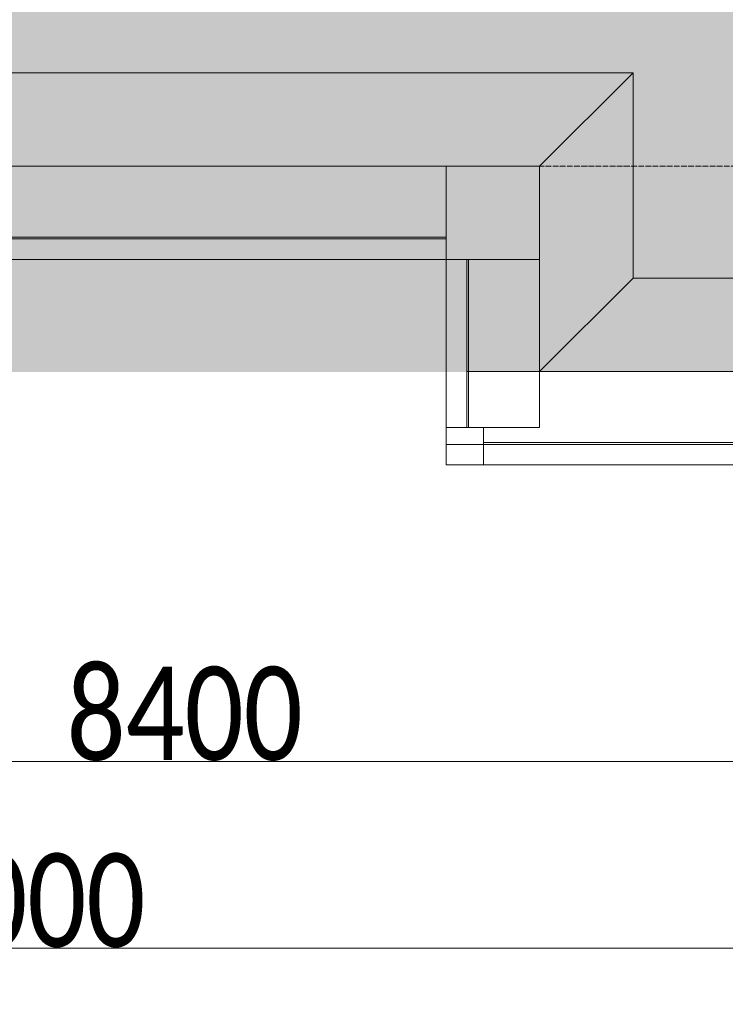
# Model space of a CAD drawing. Header units: millimetres. Extents: x -521669 to 178656, y -69521 to 433382.
# Tile 160 of 256: x -173744 to -171856, y 400705 to 403341. Entities that reach past the tile are written whole.
import ezdxf

# ---------------------------------------------------------------- set-up
doc = ezdxf.new("R2010")
doc.units = ezdxf.units.MM
doc.linetypes.add('-D1d1-15x02', pattern=[19, 15, -2, 0, -2])
doc.layers.get('Defpoints').update_dxf_attribs({"color": 31})
for name, color, linetype, lineweight in [('_0', 7, 'Continuous', 13), ('A-ANNO-DIMS', 8, 'Continuous', 5), ('A-GLAZ-CURT', 8, 'Continuous', 5), ('A-GLAZ-CWMG', 8, 'Continuous', 5), ('S-GRID', 7, 'Continuous', 5), ('Ограждение', 7, 'Continuous', 5), ('Поручни', 7, 'Continuous', 5)]:
    doc.layers.add(name, color=color, linetype=linetype, lineweight=lineweight)
doc.styles.add('Calibri Light', font='calibril.ttf', dxfattribs={"width": 0.8, "height": 250})
doc.dimstyles.new('2_5', dxfattribs={"dimscale": 304.8, "dimtxt": 294.337106, "dimasz": 0.492126, "dimexe": 0.492126, "dimexo": 0.492126, "dimgap": 0, "dimtad": 1, "dimdec": 0, "dimrnd": 5, "dimdsep": 46, "dimtxsty": 'Calibri Light', "dimblk1": 'OBLIQUE', "dimblk2": 'OBLIQUE', "dimsah": 1, "dimcen": 0.09, "dimdle": 0.492126, "dimazin": 0, "dimtfac": 1, "dimtdec": 4, "dimtix": 1, "dimtmove": 0, "dimatfit": 3, "dimfxl": 1, "dimtvp": 1, "dimtolj": 1, "dimtzin": 0, "dimlwd": 5, "dimlwe": 5, "dimarcsym": 2})

# ---------------------------------------------------------------- blocks, each defined once
blk = doc.blocks.new('Quad Corner Mullion - Q_0_250_-125_ALU-5000601-50_AS_M_L33')
at = {"layer": 'A-GLAZ-CWMG', "lineweight": 9}
for p, q in [((250, 250), (0, 250)), ((0, 250), (0, 0)), ((250, 0), (250, 250)), ((0, 0), (250, 0))]:
    blk.add_line(p, q, dxfattribs=at)
blk = doc.blocks.new('System Panel - A_PAN_Glass_Зеркальное-5000602-50_AS_M_L33')
at = {"layer": 'A-GLAZ-CURT'}
for p, q in [((750, 0), (-750, 0)), ((-750, 0), (-750, -55)), ((750, -55), (750, 0)), ((-750, -55), (750, -55))]:
    blk.add_line(p, q, dxfattribs=at)
blk = doc.blocks.new('Rectangular Mullion - R_InvisibleFrame_50Wx250H-4028857-50_AS_M_L33')
at = {"layer": 'A-GLAZ-CWMG'}
for p, q in [((19650, 50), (18150, 50)), ((19650, -140), (18150, -140))]:
    blk.add_line(p, q, dxfattribs=at)
blk = doc.blocks.new('System Panel - A_PAN_Glass_Зеркальное-5190485-50_AS_M_L33')
at = {"layer": 'A-GLAZ-CURT'}
for p, q in [((225, 55), (-225, 55)), ((-225, 55), (-225, 0)), ((225, 0), (225, 55)), ((-225, 0), (225, 0))]:
    blk.add_line(p, q, dxfattribs=at)
blk = doc.blocks.new('Quad Corner Mullion - Q_0_100_-50_ALU-5000563-50_AS_M_L33')
at = {"layer": 'A-GLAZ-CWMG', "lineweight": 9}
for p, q in [((0, 0), (100, 0)), ((0, -100), (0, 0)), ((100, 0), (100, -100)), ((100, -100), (0, -100))]:
    blk.add_line(p, q, dxfattribs=at)
blk = doc.blocks.new('Rectangular Mullion - R_InvisibleFrame_50Wx250H-4028880-50_AS_M_L33')
at = {"layer": 'A-GLAZ-CWMG'}
for p, q in [((19710, -200), (19710, -650)), ((19900, -200), (19900, -650)), ((19900, -650), (19750, -650))]:
    blk.add_line(p, q, dxfattribs=at)
blk = doc.blocks.new('System Panel - A_PAN_Glass_Зеркальное-5000561-50_AS_M_L33')
at = {"layer": 'A-GLAZ-CURT'}
for p, q in [((525, 55), (-525, 55)), ((-525, 55), (-525, 0)), ((525, 0), (525, 55)), ((-525, 0), (525, 0))]:
    blk.add_line(p, q, dxfattribs=at)
blk = doc.blocks.new('Rectangular Mullion - R_InvisibleFrame_50Wx250H-5000564-50_AS_M_L33')
at = {"layer": 'A-GLAZ-CWMG'}
for p, q in [((19705, -500), (20700, -500)), ((19750, -690), (20700, -690))]:
    blk.add_line(p, q, dxfattribs=at)
blk = doc.blocks.new('Ограждение - Ограждение-4602949-50_AS_M_L33')
at = {"layer": 'Поручни'}
for p, q in [((18150, 250), (20200, 250)), ((19950, 0), (20200, 250)), ((20200, 250), (20200, -300)), ((19950, -550), (20200, -300)), ((20200, -300), (37250, -300))]:
    blk.add_line(p, q, dxfattribs=at)
blk = doc.blocks.new('RST_AR_KMN_R22_B3_FCD_rvt-1-50_AS_M_L33')
at = {"layer": 'A-GLAZ-CURT', "lineweight": 5}
for name, p, rotation in [('System Panel - A_PAN_Glass_Зеркальное-5000602-50_AS_M_L33', (18900, -200), 180), ('System Panel - A_PAN_Glass_Зеркальное-5190485-50_AS_M_L33', (19650, -425), 269.9999999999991)]:
    blk.add_blockref(name, p, dxfattribs=dict(at, rotation=rotation))
blk.add_blockref('System Panel - A_PAN_Glass_Зеркальное-5000561-50_AS_M_L33', (20175, -750), dxfattribs=at)
at = {"layer": 'A-GLAZ-CWMG', "lineweight": 5}
for name, p in [('Rectangular Mullion - R_InvisibleFrame_50Wx250H-4028857-50_AS_M_L33', (0, 0)), ('Quad Corner Mullion - Q_0_250_-125_ALU-5000601-50_AS_M_L33', (19650, -200)), ('Rectangular Mullion - R_InvisibleFrame_50Wx250H-4028880-50_AS_M_L33', (0, 0)), ('Rectangular Mullion - R_InvisibleFrame_50Wx250H-5000564-50_AS_M_L33', (0, 0))]:
    blk.add_blockref(name, p, dxfattribs=at)
at = {"layer": 'A-GLAZ-CWMG', "lineweight": 5, "extrusion": (0, 0, -1), "rotation": 270.0000000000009}
blk.add_blockref('Quad Corner Mullion - Q_0_100_-50_ALU-5000563-50_AS_M_L33', (-19650, -650), dxfattribs=at)
at = {"layer": 'Ограждение', "lineweight": 5}
blk.add_blockref('Ограждение - Ограждение-4602949-50_AS_M_L33', (-50, 50), dxfattribs=at)
blk = doc.blocks.new('_Oblique')
at = {"color": 0, "linetype": 'ByBlock', "lineweight": -2}
blk.add_line((-0.5, -0.5), (0.5, 0.5), dxfattribs=at)
blk = doc.blocks.new('*D12279')
at = {"layer": 'A-ANNO-DIMS', "color": 0, "lineweight": 5, "transparency": 16777216}
for p, q in [((-177652.9, 401354.7), (-168952.9, 401354.7)), ((-177502.9, 401310.7), (-177502.9, 401204.7)), ((-169102.9, 401310.7), (-169102.9, 401204.7))]:
    blk.add_line(p, q, dxfattribs=at)
at = {"layer": 'Defpoints', "color": 0, "transparency": 16777216}
for p in [(-177502.9, 401460.7), (-169102.9, 401460.7), (-169102.9, 401354.7)]:
    blk.add_point(p, dxfattribs=at)
at = {"layer": 'A-ANNO-DIMS', "color": 0, "lineweight": 5, "transparency": 16777216, "xscale": 150, "yscale": 150, "zscale": 150, "rotation": 180}
blk.add_blockref('_Oblique', (-177502.9, 401354.7), dxfattribs=at)
at = {"layer": 'A-ANNO-DIMS', "color": 0, "lineweight": 5, "transparency": 16777216, "xscale": 150, "yscale": 150, "zscale": 150}
blk.add_blockref('_Oblique', (-169102.9, 401354.7), dxfattribs=at)
at = {"layer": 'A-ANNO-DIMS', "color": 0, "transparency": 16777216, "insert": (-173302.9, 401482.4), "char_height": 250, "width": 799.053, "attachment_point": 5, "style": 'Calibri Light'}
blk.add_mtext('\\A1;8400', dxfattribs=at)
blk = doc.blocks.new('*D12282')
at = {"layer": 'A-ANNO-DIMS', "color": 0, "lineweight": 5, "transparency": 16777216}
for p, q in [((-192452.9, 400854.7), (-155152.9, 400854.7)), ((-192302.9, 400810.7), (-192302.9, 400704.7)), ((-155302.9, 400810.7), (-155302.9, 400704.7))]:
    blk.add_line(p, q, dxfattribs=at)
at = {"layer": 'Defpoints', "color": 0, "transparency": 16777216}
for p in [(-192302.9, 400960.7), (-155302.9, 400960.7), (-155302.9, 400854.7)]:
    blk.add_point(p, dxfattribs=at)
at = {"layer": 'A-ANNO-DIMS', "color": 0, "lineweight": 5, "transparency": 16777216, "xscale": 150, "yscale": 150, "zscale": 150, "rotation": 180}
blk.add_blockref('_Oblique', (-192302.9, 400854.7), dxfattribs=at)
at = {"layer": 'A-ANNO-DIMS', "color": 0, "lineweight": 5, "transparency": 16777216, "xscale": 150, "yscale": 150, "zscale": 150}
blk.add_blockref('_Oblique', (-155302.9, 400854.7), dxfattribs=at)
at = {"layer": 'A-ANNO-DIMS', "color": 0, "transparency": 16777216, "insert": (-173802.9, 400982.4), "char_height": 250, "width": 978.55, "attachment_point": 5, "style": 'Calibri Light'}
blk.add_mtext('\\A1;37000', dxfattribs=at)

msp = doc.modelspace()

# ---------------------------------------------------------------- hatches: boundary and pattern name
at = {"layer": '_0', "transparency": 33554534}
h = msp.add_hatch(color=252, dxfattribs=at)
h.dxf.hatch_style = 1
h.paths.add_polyline_path([(-154802.134982, 402398.150929), (-192753.734982, 402398.150929), (-192753.734982, 432349.750929), (-154802.134982, 432349.750929)])
h.paths.add_polyline_path([(-162502.934982, 423848.950929), (-162502.934982, 421848.950929), (-169852.934982, 421848.950929), (-169852.934982, 412898.950929), (-166902.934982, 412898.950929), (-166902.934982, 410898.950929), (-183952.934982, 410898.950929), (-183952.934982, 410898.950929), (-186002.934982, 410898.950929), (-186002.934982, 412898.950929), (-183852.934982, 412898.950929), (-183852.934982, 416948.950929), (-179002.934982, 416948.950929), (-179002.934982, 415448.950929), (-177352.934982, 415448.950929), (-177352.934982, 421848.950929), (-185752.934982, 421848.950929), (-185752.934982, 423848.950929), (-182952.934982, 423848.950929), (-162502.934982, 423848.950929)], flags=16)

# ---------------------------------------------------------------- linework, layer by layer
at = {"layer": 'S-GRID', "linetype": '-D1d1-15x02'}
msp.add_line((-195180.468295, 402948.950929), (-153777.440031, 402948.950929), dxfattribs=at)

# ---------------------------------------------------------------- block references
at = {"lineweight": 5}
msp.add_blockref('RST_AR_KMN_R22_B3_FCD_rvt-1-50_AS_M_L33', (-192252.934982, 402898.950929), dxfattribs=at)

# ---------------------------------------------------------------- dimensions: what is measured, and where the dimension line sits
at = {"layer": 'A-ANNO-DIMS'}
for base, p1, p2, override, picture, middle in [((-169102.934982, 401354.679336), (-177502.934982, 401460.745353), (-169102.934982, 401460.745353), {"dimpost": '<>', "dimfxl": 8400}, '*D12279', (-173302.934982, 401482.371644)), ((-155302.934982, 400854.679336), (-192302.934982, 400960.745353), (-155302.934982, 400960.745353), {"dimpost": '<>', "dimfxl": 37000}, '*D12282', (-173802.934982, 400982.371644))]:
    dim = msp.add_linear_dim(base=base, p1=p1, p2=p2, dimstyle='2_5', override=override, dxfattribs=at)
    dim.commit()
    dim.dimension.update_dxf_attribs({"geometry": picture, "text_midpoint": middle})

doc.saveas('drawing.dxf')
